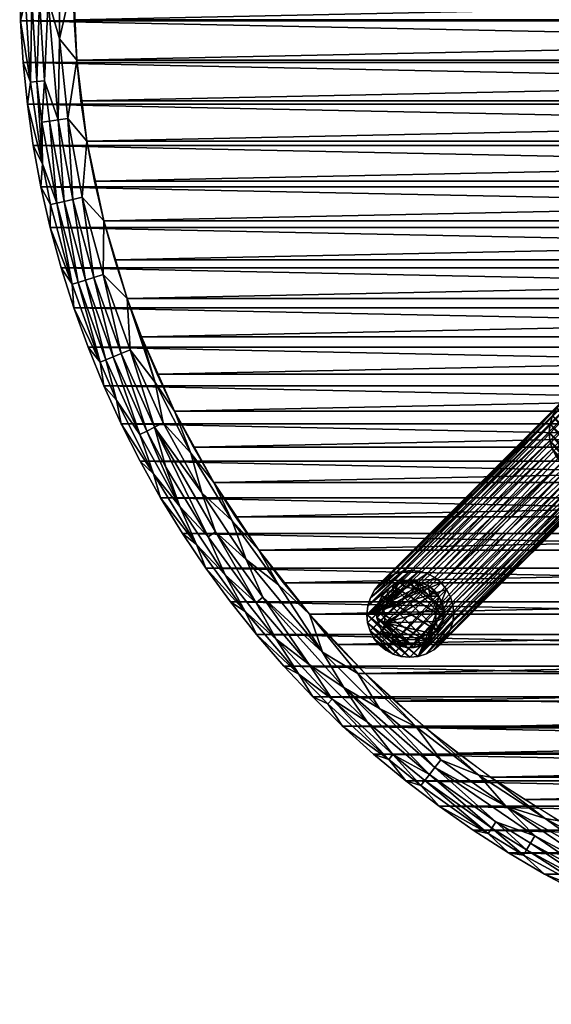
# Model space of a CAD drawing. Header units: inches. Extents: x -24 to 24, y -24 to 24.
# Tile 1 of 7: x -24 to -11.6, y -24 to -1. Entities that reach past the tile are written whole.
import ezdxf

# ---------------------------------------------------------------- set-up
doc = ezdxf.new("R2010")
doc.units = ezdxf.units.IN
doc.header["$MEASUREMENT"] = 0
for name, color, linetype in [('AFUTL-3-EDPL', 19, 'Continuous'), ('AFUTL-3-GDPL', 19, 'Continuous'), ('AFUTL-3-LGWD', 15, 'Continuous'), ('AFUTL-3-TPWD', 15, 'Continuous')]:
    doc.layers.add(name, color=color, linetype=linetype)

msp = doc.modelspace()

# ---------------------------------------------------------------- meshes
at = {"layer": 'AFUTL-3-EDPL'}
mesh = msp.add_polyface(dxfattribs=at)
corners = [(-23.101, -3.3, 28.715), (-23.067, -1.404, 28.592), (-22.877, -3.268, 28.592), (-23.535, -0.477, 28.871), (-23.331, -0.473, 28.715), (-23.419, -2.382, 28.871), (-23.82, -2.93, 29.547), (-23.744, -2.415, 29.266), (-23.47, -4.329, 29.266), (-23.98, -0.979, 29.547), (-23.862, -0.484, 29.266), (-22.666, -1.903, 28.476), (-22.746, 0, 28.476), (-23.681, -3.899, 29.547), (-23.714, -0.481, 29.056), (-23.597, -2.4, 29.056), (-23.067, 1.404, 28.592), (-23.48, -3.354, 29.056), (-23.304, -3.329, 28.871), (-23.131, -5.244, 29.056), (-23.92, -1.956, 29.547), (-22.758, -5.16, 28.715), (-22.428, -3.793, 28.476), (-23.535, 0.477, 28.871), (-23.714, 0.481, 29.056), (-23.862, 0.484, 29.266), (-24, 0, 29.547), (-22.957, -5.205, 28.871), (-22.538, -5.11, 28.592), (-23.502, -4.862, 29.547)]
mesh.append_faces([[corners[k] for k in face] for face in [(8, 15, 17)]], dxfattribs={"vtx0": -1})
mesh.append_faces([[corners[k] for k in face] for face in [(3, 4, 5), (1, 11, 2), (6, 8, 13), (14, 3, 15), (9, 7, 20), (0, 2, 21), (10, 26, 25), (18, 0, 27), (2, 22, 28), (15, 5, 17), (14, 10, 24), (3, 14, 23), (5, 0, 18), (13, 8, 29), (20, 7, 6), (26, 10, 9)]], dxfattribs={"vtx0": -1, "vtx1": -1})
mesh.append_faces([[corners[k] for k in face] for face in [(6, 7, 8), (9, 10, 7), (12, 1, 16), (17, 18, 19), (7, 15, 8), (5, 4, 0), (10, 14, 7)]], dxfattribs={"vtx0": -1, "vtx1": -1, "vtx2": -1})
mesh.append_faces([[corners[k] for k in face] for face in [(0, 1, 2), (1, 12, 11), (15, 3, 5), (2, 11, 22), (7, 14, 15), (23, 14, 24), (24, 10, 25), (4, 3, 23), (17, 5, 18)]], dxfattribs={"vtx0": -1, "vtx2": -1})
mesh.append_faces([[corners[k] for k in face] for face in [(8, 17, 19), (4, 1, 0), (1, 4, 16)]], dxfattribs={"vtx1": -1, "vtx2": -1})
mesh = msp.add_polyface(dxfattribs=at)
corners = [(-22.05, -6.918, 28.592), (-22.032, -5.657, 28.476), (-21.481, -7.48, 28.476), (-23.131, -5.244, 29.056), (-23.304, -3.329, 28.871), (-22.957, -5.205, 28.871), (-22.631, -7.1, 29.056), (-23.028, -6.762, 29.547), (-22.772, -7.145, 29.266), (-22.733, -7.695, 29.547), (-22.538, -5.11, 28.592), (-22.461, -7.047, 28.871), (-21.981, -8.91, 29.056), (-23.284, -5.817, 29.547), (-23.276, -5.277, 29.266), (-22.119, -8.965, 29.266), (-22.428, -3.793, 28.476), (-21.816, -8.843, 28.871), (-23.502, -4.862, 29.547), (-22.4, -8.616, 29.547), (-22.03, -9.523, 29.547), (-22.758, -5.16, 28.715), (-22.265, -6.986, 28.715), (-21.627, -8.766, 28.715), (-23.101, -3.3, 28.715), (-21.417, -8.681, 28.592), (-20.827, -9.442, 28.505), (-22.877, -3.268, 28.592), (-23.47, -4.329, 29.266), (-21.737, -9.854, 29.266), (-21.149, -8.373, 28.476), (-20.374, -10.114, 28.476)]
mesh.append_faces([[corners[k] for k in face] for face in [(3, 5, 6), (7, 8, 9), (10, 1, 0), (6, 11, 12), (18, 14, 13), (19, 15, 20), (21, 10, 22), (22, 0, 23), (5, 21, 11), (11, 22, 17), (0, 2, 25), (28, 3, 14), (15, 12, 29), (9, 15, 19), (13, 8, 7)]], dxfattribs={"vtx0": -1, "vtx1": -1})
mesh.append_faces([[corners[k] for k in face] for face in [(13, 14, 8), (9, 8, 15), (14, 3, 8), (8, 6, 15), (25, 2, 26)]], dxfattribs={"vtx0": -1, "vtx1": -1, "vtx2": -1})
mesh.append_faces([[corners[k] for k in face] for face in [(0, 1, 2), (3, 4, 5), (6, 5, 11), (10, 16, 1), (12, 11, 17), (22, 10, 0), (15, 6, 12), (8, 3, 6), (17, 22, 23), (5, 24, 21), (11, 21, 22), (23, 0, 25), (21, 27, 10), (18, 28, 14)]], dxfattribs={"vtx0": -1, "vtx2": -1})
mesh.append_faces([[corners[k] for k in face] for face in [(2, 30, 26), (26, 30, 31)]], dxfattribs={"vtx2": -1})
mesh = msp.add_polyface(dxfattribs=at)
corners = [(-19.735, -12.025, 28.592), (-19.03, -12.68, 28.505), (-18.696, -13.583, 28.592), (-21.623, -10.413, 29.547), (-20.868, -11.582, 29.266), (-21.18, -11.287, 29.547), (-21.417, -8.681, 28.592), (-20.827, -9.442, 28.505), (-20.644, -10.387, 28.592), (-21.981, -8.91, 29.056), (-21.816, -8.843, 28.871), (-21.188, -10.661, 29.056), (-20.255, -12.342, 29.056), (-19.589, -13.053, 28.871), (-19.189, -13.941, 29.056), (-19.994, -11.098, 28.505), (-21.028, -10.581, 28.871), (-21.627, -8.766, 28.715), (-20.846, -10.489, 28.715), (-20.582, -11.424, 28.871), (-21.737, -9.854, 29.266), (-19.419, -12.94, 28.715), (-20.702, -12.141, 29.547), (-19.861, -13.234, 29.266), (-20.19, -12.975, 29.547), (-22.03, -9.523, 29.547), (-22.119, -8.965, 29.266), (-20.374, -10.114, 28.476), (-19.456, -11.783, 28.476), (-18.402, -13.37, 28.476)]
mesh.append_faces([[corners[k] for k in face] for face in [(12, 16, 19)]], dxfattribs={"vtx0": -1})
mesh.append_faces([[corners[k] for k in face] for face in [(3, 4, 5), (19, 18, 13), (17, 6, 18), (22, 23, 24), (10, 17, 16), (16, 18, 19), (5, 4, 22), (25, 20, 3)]], dxfattribs={"vtx0": -1, "vtx1": -1})
mesh.append_faces([[corners[k] for k in face] for face in [(0, 1, 2), (6, 7, 8), (9, 10, 11), (12, 13, 14), (8, 7, 15), (3, 20, 4), (20, 11, 4), (21, 0, 2), (22, 4, 23), (18, 6, 8), (18, 0, 21), (0, 15, 1), (20, 9, 11), (11, 16, 12), (4, 12, 23), (4, 11, 12), (13, 18, 21), (18, 8, 0), (8, 15, 0), (7, 27, 15), (15, 28, 1)]], dxfattribs={"vtx0": -1, "vtx1": -1, "vtx2": -1})
mesh.append_faces([[corners[k] for k in face] for face in [(16, 17, 18), (11, 10, 16), (25, 26, 20), (15, 27, 28), (1, 28, 29)]], dxfattribs={"vtx0": -1, "vtx2": -1})
mesh.append_faces([[corners[k] for k in face] for face in [(12, 19, 13)]], dxfattribs={"vtx2": -1})
mesh = msp.add_polyface(dxfattribs=at)
corners = [(-17.464, -16.267, 29.266), (-17.997, -15.45, 29.056), (-16.686, -16.856, 29.056), (-18.696, -13.583, 28.592), (-17.94, -14.18, 28.505), (-16.91, -15.751, 28.592), (-19.03, -12.68, 28.505), (-18.455, -15.343, 29.547), (-18.724, -14.799, 29.266), (-19.861, -13.234, 29.266), (-20.255, -12.342, 29.056), (-19.189, -13.941, 29.056), (-18.308, -14.47, 28.715), (-16.417, -16.584, 28.715), (-17.225, -16.045, 28.871), (-19.644, -13.788, 29.547), (-18.468, -14.597, 28.871), (-15.869, -17.387, 28.871), (-19.419, -12.94, 28.715), (-19.065, -14.578, 29.547), (-17.814, -16.083, 29.547), (-17.219, -14.863, 28.476), (-16.088, -16.252, 28.505), (-19.589, -13.053, 28.871), (-15.579, -17.069, 28.592), (-17.143, -16.797, 29.547), (-16.79, -16.961, 29.266), (-18.402, -13.37, 28.476), (-20.19, -12.975, 29.547), (-15.915, -16.252, 28.476), (-14.719, -17.501, 28.505)]
mesh.append_faces([[corners[k] for k in face] for face in [(15, 8, 19), (7, 0, 20), (0, 2, 26), (20, 0, 25), (19, 8, 7), (28, 9, 15)]], dxfattribs={"vtx0": -1, "vtx1": -1})
mesh.append_faces([[corners[k] for k in face] for face in [(0, 1, 2), (3, 4, 5), (3, 6, 4), (7, 8, 0), (9, 10, 11), (12, 13, 14), (15, 9, 8), (16, 12, 14), (8, 1, 0), (16, 18, 12), (21, 22, 5), (9, 11, 8), (8, 11, 1), (18, 3, 12), (4, 21, 5), (1, 14, 2), (1, 16, 14), (11, 16, 1), (11, 23, 16), (23, 18, 16), (5, 24, 13), (5, 22, 24), (6, 27, 4), (22, 29, 30)]], dxfattribs={"vtx0": -1, "vtx1": -1, "vtx2": -1})
mesh.append_faces([[corners[k] for k in face] for face in [(14, 13, 17), (3, 5, 12), (25, 0, 26), (4, 27, 21)]], dxfattribs={"vtx0": -1, "vtx2": -1})
mesh.append_faces([[corners[k] for k in face] for face in [(12, 5, 13), (21, 29, 22)]], dxfattribs={"vtx1": -1, "vtx2": -1})
mesh = msp.add_polyface(dxfattribs=at)
corners = [(-16.088, -16.252, 28.505), (-14.719, -17.501, 28.505), (-15.579, -17.069, 28.592), (-16.79, -16.961, 29.266), (-16.686, -16.856, 29.056), (-15.362, -18.265, 29.266), (-14.518, -18.756, 29.056), (-14.409, -18.615, 28.871), (-12.952, -19.87, 29.056), (-15.869, -17.387, 28.871), (-15.266, -18.152, 29.056), (-14.146, -18.275, 28.592), (-15.717, -18.138, 29.547), (-14.964, -18.764, 29.547), (-14.609, -18.873, 29.266), (-13.032, -19.994, 29.266), (-14.186, -19.359, 29.547), (-13.253, -18.635, 28.505), (-12.619, -19.36, 28.592), (-14.284, -18.453, 28.715), (-11.94, -20.05, 28.715), (-12.854, -19.721, 28.871), (-16.443, -17.482, 29.547), (-16.417, -16.584, 28.715), (-13.385, -19.921, 29.547), (-17.143, -16.797, 29.547), (-17.225, -16.045, 28.871), (-12.561, -20.451, 29.547), (-14.499, -17.526, 28.476), (-12.982, -18.678, 28.476), (-15.915, -16.252, 28.476)]
mesh.append_faces([[corners[k] for k in face] for face in [(6, 7, 8), (12, 5, 13), (16, 15, 24), (25, 3, 22), (10, 7, 6), (7, 19, 21), (5, 10, 14), (24, 15, 27), (13, 14, 16), (22, 5, 12)]], dxfattribs={"vtx0": -1, "vtx1": -1})
mesh.append_faces([[corners[k] for k in face] for face in [(0, 1, 2), (3, 4, 5), (2, 1, 11), (14, 15, 16), (11, 17, 18), (19, 20, 21), (22, 3, 5), (23, 2, 19), (4, 10, 5), (1, 17, 11), (23, 19, 7), (4, 9, 10), (26, 9, 4), (11, 18, 19), (2, 11, 19), (14, 6, 15), (1, 28, 17)]], dxfattribs={"vtx0": -1, "vtx1": -1, "vtx2": -1})
mesh.append_faces([[corners[k] for k in face] for face in [(19, 18, 20)]], dxfattribs={"vtx0": -1, "vtx2": -1})
mesh.append_faces([[corners[k] for k in face] for face in [(9, 23, 7)]], dxfattribs={"vtx1": -1})
mesh.append_faces([[corners[k] for k in face] for face in [(9, 7, 10), (6, 8, 15), (7, 21, 8), (5, 14, 13), (10, 6, 14), (28, 29, 17), (30, 28, 1)]], dxfattribs={"vtx1": -1, "vtx2": -1})
mesh = msp.add_polyface(dxfattribs=at)
corners = [(-12.044, -20.225, 28.871), (-10.367, -21.134, 28.871), (-10.445, -21.295, 29.056), (-11.94, -20.05, 28.715), (-8.687, -22.071, 29.056), (-12.619, -19.36, 28.592), (-11.7, -19.648, 28.505), (-10.177, -20.748, 28.592), (-12.561, -20.451, 29.547), (-12.211, -20.506, 29.266), (-11.716, -20.946, 29.547), (-13.253, -18.635, 28.505), (-10.511, -21.427, 29.266), (-8.741, -22.208, 29.266), (-9.97, -21.831, 29.547), (-12.136, -20.379, 29.056), (-10.852, -21.406, 29.547), (-10.277, -20.951, 28.715), (-10.071, -20.531, 28.505), (-12.952, -19.87, 29.056), (-12.854, -19.721, 28.871), (-8.546, -21.714, 28.715), (-9.502, -21.537, 28.871), (-13.032, -19.994, 29.266), (-8.464, -21.504, 28.592), (-9.685, -20.581, 28.476), (-8.375, -21.279, 28.505), (-11.373, -19.699, 28.476), (-9.071, -22.22, 29.547), (-12.982, -18.678, 28.476)]
mesh.append_faces([[corners[k] for k in face] for face in [(0, 3, 1), (2, 1, 4), (8, 9, 10), (15, 0, 2), (16, 12, 14), (19, 20, 15), (23, 19, 9), (7, 18, 24), (14, 13, 28), (10, 12, 16), (20, 3, 0), (1, 17, 22)]], dxfattribs={"vtx0": -1, "vtx1": -1})
mesh.append_faces([[corners[k] for k in face] for face in [(5, 6, 7), (11, 6, 5), (9, 12, 10), (12, 13, 14), (5, 7, 17), (6, 18, 7), (12, 2, 13), (17, 21, 22), (17, 7, 21), (9, 15, 12), (18, 25, 26), (6, 27, 18), (11, 29, 6)]], dxfattribs={"vtx0": -1, "vtx1": -1, "vtx2": -1})
mesh.append_faces([[corners[k] for k in face] for face in [(3, 5, 17)]], dxfattribs={"vtx1": -1})
mesh.append_faces([[corners[k] for k in face] for face in [(0, 1, 2), (3, 17, 1), (15, 2, 12), (2, 4, 13), (23, 9, 8), (19, 15, 9), (27, 25, 18), (29, 27, 6), (20, 0, 15)]], dxfattribs={"vtx1": -1, "vtx2": -1})
mesh.append_faces([[corners[k] for k in face] for face in [(1, 22, 4)]], dxfattribs={"vtx2": -1})
at = {"layer": 'AFUTL-3-GDPL'}
mesh = msp.add_polyface(dxfattribs=at)
corners = [(-14.947, -15.641), (-14.192, -14.44), (-15.447, -15.07, 0.531), (-15.278, -14.192), (-14.647, -14.271, 0.531), (-15.525, -15.278), (-14.417, -15.301, 0.531), (-14.076, -14.947), (-15.242, -14.365, 0.531), (-14.44, -15.525), (-15.641, -14.77), (-14.77, -14.076), (-14.249, -14.722, 0.531), (-14.995, -15.469, 0.531), (-14.44, -14.192, 0.177), (-15.415, -14.302, 0.177), (-14.192, -15.278, 0.177), (-15.525, -15.278, 0.177), (-15.278, -15.525, 0.177), (-14.44, -15.525, 0.177), (-14.115, -14.599, 0.177), (-15.119, -14.115, 0.177), (-15.641, -14.947, 0.177), (-14.947, -15.641, 0.177), (-15.602, -14.599, 0.177), (-14.076, -14.947, 0.177), (-14.77, -14.076, 0.177), (-15.476, -14.761, 0.531), (-14.956, -14.241, 0.531), (-14.258, -15.033, 0.531), (-14.192, -15.278), (-14.44, -14.192), (-15.278, -15.525), (-15.525, -14.44), (-14.684, -15.459, 0.531), (-15.272, -15.327, 0.531), (-14.39, -14.445, 0.531), (-15.352, -14.476, 0.531), (-14.302, -14.302, 0.177), (-14.599, -15.602, 0.177), (-14.77, -15.641), (-15.641, -14.947), (-14.076, -14.77), (-14.947, -14.076), (-15.641, -14.77, 0.177), (-14.77, -15.641, 0.177), (-14.192, -14.44, 0.177), (-15.525, -14.44, 0.177), (-15.119, -15.602, 0.177), (-14.076, -14.77, 0.177), (-15.278, -14.192, 0.177), (-15.415, -15.415, 0.177)]
mesh.append_faces([[corners[k] for k in face] for face in [(4, 14, 26), (35, 51, 18), (6, 19, 16), (12, 49, 20), (34, 45, 39), (28, 26, 21), (36, 46, 38), (21, 43, 3), (47, 33, 24), (29, 16, 25), (51, 32, 18), (48, 32, 0), (13, 48, 23), (39, 40, 9), (20, 42, 1), (46, 1, 38), (50, 3, 15), (2, 22, 17), (48, 0, 23), (45, 40, 39), (24, 33, 10), (49, 42, 20), (26, 43, 21), (4, 26, 28), (6, 16, 29), (38, 1, 31), (51, 5, 32), (15, 3, 33), (38, 31, 14), (39, 9, 19), (26, 11, 43), (27, 24, 44), (24, 10, 44), (20, 1, 46), (15, 33, 47), (18, 32, 48), (21, 3, 50), (17, 5, 51)]])
mesh.append_faces([[corners[k] for k in face] for face in [(13, 45, 34), (37, 24, 27), (12, 46, 36), (19, 30, 16), (22, 5, 17), (16, 7, 25), (14, 11, 26), (27, 22, 2), (1, 11, 31), (5, 0, 32), (34, 19, 6), (36, 14, 4), (37, 28, 8), (45, 0, 40), (22, 10, 41), (49, 7, 42), (37, 15, 47), (13, 18, 48), (12, 25, 49), (8, 21, 50), (35, 17, 51)]], dxfattribs={"vtx0": -1})
mesh.append_faces([[corners[k] for k in face] for face in [(33, 9, 10), (30, 3, 7), (42, 11, 1), (27, 28, 37), (41, 0, 5), (2, 4, 27), (9, 33, 30), (8, 15, 37), (10, 40, 41), (7, 43, 42)]], dxfattribs={"vtx0": -1, "vtx1": -1})
mesh.append_faces([[corners[k] for k in face] for face in [(10, 9, 40), (7, 3, 43), (27, 4, 28), (2, 6, 29), (30, 33, 3), (2, 36, 4), (41, 40, 0), (42, 43, 11)]], dxfattribs={"vtx0": -1, "vtx2": -1})
mesh.append_faces([[corners[k] for k in face] for face in [(28, 21, 8), (29, 25, 12), (35, 18, 13), (44, 10, 22), (2, 17, 35), (35, 13, 2), (23, 0, 45), (25, 7, 49)]], dxfattribs={"vtx1": -1})
mesh.append_faces([[corners[k] for k in face] for face in [(29, 12, 2), (12, 36, 2), (13, 34, 2), (34, 6, 2)]], dxfattribs={"vtx1": -1, "vtx2": -1})
mesh.append_faces([[corners[k] for k in face] for face in [(37, 47, 24), (27, 44, 22), (14, 31, 11), (16, 30, 7), (22, 41, 5), (8, 50, 15), (19, 9, 30), (36, 38, 14), (34, 39, 19), (13, 23, 45), (12, 20, 46)]], dxfattribs={"vtx2": -1})
at = {"layer": 'AFUTL-3-LGWD'}
mesh = msp.add_polyface(dxfattribs=at)
corners = [(-14.133, -14.133, 0.098), (-14.285, -14.008, 0.098), (-14.46, -13.916, 0.098), (-14.65, -13.861, 0.098), (-14.847, -13.843, 0.098), (-15.046, -13.865, 0.098), (-15.237, -13.925, 0.098), (-15.413, -14.021, 0.098), (-15.569, -14.149, 0.098), (-15.696, -14.304, 0.098), (-15.792, -14.481, 0.098), (-15.852, -14.672, 0.098), (-15.874, -14.87, 0.098), (-15.856, -15.068, 0.098), (-15.801, -15.257, 0.098), (-15.709, -15.432, 0.098), (-15.584, -15.584, 0.098), (-15.432, -15.709, 0.098), (-15.257, -15.801, 0.098), (-15.068, -15.856, 0.098), (-14.87, -15.874, 0.098), (-14.672, -15.852, 0.098), (-14.481, -15.792, 0.098), (-14.304, -15.696, 0.098), (-14.149, -15.569, 0.098), (-14.021, -15.413, 0.098), (-13.925, -15.237, 0.098), (-13.865, -15.046, 0.098), (-13.843, -14.847, 0.098), (-13.861, -14.65, 0.098), (-13.916, -14.46, 0.098), (-14.008, -14.285, 0.098), (-11.32, -11.32, 28.472), (-11.444, -11.167, 28.472), (-11.536, -10.993, 28.472), (-11.592, -10.803, 28.472), (-11.609, -10.605, 28.472), (-11.588, -10.407, 28.472), (-11.528, -10.216, 28.472), (-11.432, -10.039, 28.472), (-11.304, -9.884, 28.472), (-11.149, -9.756, 28.472), (-10.972, -9.66, 28.472), (-10.781, -9.601, 28.472), (-10.583, -9.579, 28.472), (-10.385, -9.596, 28.472), (-10.195, -9.652, 28.472), (-10.021, -9.744, 28.472), (-9.868, -9.868, 28.472), (-9.744, -10.021, 28.472), (-9.652, -10.195, 28.472), (-9.596, -10.385, 28.472), (-9.579, -10.583, 28.472), (-9.601, -10.781, 28.472), (-9.66, -10.972, 28.472), (-9.756, -11.149, 28.472), (-9.884, -11.304, 28.472), (-10.039, -11.432, 28.472), (-10.216, -11.528, 28.472), (-10.407, -11.588, 28.472), (-10.605, -11.609, 28.472), (-10.803, -11.592, 28.472), (-10.993, -11.536, 28.472), (-11.167, -11.444, 28.472)]
mesh.append_faces([[corners[k] for k in face] for face in [(0, 47, 48), (46, 1, 2), (44, 3, 4), (42, 5, 6), (40, 7, 8), (38, 9, 10), (36, 11, 12), (34, 13, 14), (32, 15, 16), (63, 18, 62), (61, 20, 60), (59, 22, 58), (57, 24, 56), (55, 26, 54), (53, 28, 52), (51, 30, 50), (47, 49, 48), (23, 25, 24), (15, 17, 16), (7, 9, 8)]], dxfattribs={"vtx0": -1})
mesh.append_faces([[corners[k] for k in face] for face in [(1, 47, 0), (47, 1, 46), (45, 3, 44), (43, 5, 42), (41, 7, 40), (39, 9, 38), (37, 11, 36), (35, 13, 34), (33, 15, 32), (32, 17, 63), (62, 19, 61), (60, 21, 59), (58, 23, 57), (56, 25, 55), (54, 27, 53), (52, 29, 51), (50, 31, 49), (33, 63, 34), (34, 62, 35), (35, 61, 36), (36, 60, 37), (37, 59, 38), (38, 58, 39), (39, 57, 40), (40, 56, 41), (41, 55, 42), (42, 54, 43), (43, 53, 44), (44, 52, 45), (45, 51, 46), (46, 50, 47), (21, 27, 22), (22, 26, 23), (12, 20, 13), (13, 19, 14), (14, 18, 15), (11, 4, 12), (4, 11, 5), (5, 10, 6), (6, 9, 7)]], dxfattribs={"vtx0": -1, "vtx1": -1})
mesh.append_faces([[corners[k] for k in face] for face in [(12, 31, 21)]], dxfattribs={"vtx0": -1, "vtx1": -1, "vtx2": -1})
mesh.append_faces([[corners[k] for k in face] for face in [(45, 2, 3), (43, 4, 5), (41, 6, 7), (39, 8, 9), (37, 10, 11), (35, 12, 13), (33, 14, 15), (63, 17, 18), (61, 19, 20), (59, 21, 22), (57, 23, 24), (55, 25, 26), (53, 27, 28), (51, 29, 30), (49, 31, 0), (34, 63, 62), (35, 62, 61), (36, 61, 60), (37, 60, 59), (38, 59, 58), (39, 58, 57), (40, 57, 56), (41, 56, 55), (42, 55, 54), (43, 54, 53), (44, 53, 52), (45, 52, 51), (46, 51, 50), (47, 50, 49), (12, 0, 31), (21, 31, 30), (21, 30, 29), (21, 28, 27), (22, 27, 26), (23, 26, 25), (13, 20, 19), (14, 19, 18), (15, 18, 17), (12, 4, 3), (12, 3, 2), (5, 11, 10), (6, 10, 9)]], dxfattribs={"vtx0": -1, "vtx2": -1})
mesh.append_faces([[corners[k] for k in face] for face in [(46, 2, 45), (44, 4, 43), (42, 6, 41), (40, 8, 39), (38, 10, 37), (36, 12, 35), (34, 14, 33), (32, 63, 33)]], dxfattribs={"vtx1": -1})
mesh.append_faces([[corners[k] for k in face] for face in [(1, 0, 12), (29, 28, 21), (21, 20, 12), (2, 1, 12)]], dxfattribs={"vtx1": -1, "vtx2": -1})
mesh.append_faces([[corners[k] for k in face] for face in [(0, 48, 49), (32, 16, 17), (62, 18, 19), (60, 20, 21), (58, 22, 23), (56, 24, 25), (54, 26, 27), (52, 28, 29), (50, 30, 31)]], dxfattribs={"vtx2": -1})
at = {"layer": 'AFUTL-3-TPWD'}
mesh = msp.add_polyface(dxfattribs=at)
corners = [(-22.746, 0, 28.476), (22.746, 0, 28.476), (-22.726, -0.953, 28.476), (22.726, -0.953, 28.476), (-22.666, -1.903, 28.476), (22.666, -1.903, 28.476), (-22.567, -2.851, 28.476), (22.567, -2.851, 28.476), (-22.428, -3.793, 28.476), (22.428, -3.793, 28.476), (-22.249, -4.729, 28.476), (22.249, -4.729, 28.476), (-22.032, -5.657, 28.476), (22.032, -5.657, 28.476), (-21.775, -6.574, 28.476), (21.775, -6.574, 28.476), (-21.481, -7.48, 28.476), (21.481, -7.48, 28.476), (-21.149, -8.373, 28.476), (21.149, -8.373, 28.476), (-20.78, -9.252, 28.476), (-23.98, -0.979, 29.547), (23.98, -0.979, 29.547), (-24, 0, 29.547), (24, 0, 29.547), (23.92, -1.956, 29.547), (-23.92, -1.956, 29.547), (23.82, -2.93, 29.547), (-23.82, -2.93, 29.547), (23.681, -3.899, 29.547), (-23.681, -3.899, 29.547), (23.502, -4.862, 29.547), (-23.502, -4.862, 29.547), (23.284, -5.817, 29.547), (-23.284, -5.817, 29.547), (23.028, -6.762, 29.547), (-23.028, -6.762, 29.547), (22.733, -7.695, 29.547), (-22.733, -7.695, 29.547), (22.4, -8.616, 29.547), (-22.4, -8.616, 29.547), (22.03, -9.523, 29.547)]
mesh.append_faces([[corners[k] for k in face] for face in [(0, 1, 2), (2, 3, 4), (4, 5, 6), (6, 7, 8), (8, 9, 10), (10, 11, 12), (12, 13, 14), (14, 15, 16), (16, 17, 18), (18, 19, 20), (21, 22, 23), (22, 21, 25), (25, 26, 27), (27, 28, 29), (29, 30, 31), (31, 32, 33), (33, 34, 35), (35, 36, 37), (37, 38, 39), (39, 40, 41)]], dxfattribs={"vtx0": -1, "vtx1": -1})
mesh.append_faces([[corners[k] for k in face] for face in [(2, 1, 3), (4, 3, 5), (6, 5, 7), (8, 7, 9), (10, 9, 11), (12, 11, 13), (14, 13, 15), (16, 15, 17), (18, 17, 19), (23, 22, 24), (25, 21, 26), (27, 26, 28), (29, 28, 30), (31, 30, 32), (33, 32, 34), (35, 34, 36), (37, 36, 38), (39, 38, 40)]], dxfattribs={"vtx0": -1, "vtx2": -1})
mesh = msp.add_polyface(dxfattribs=at)
corners = [(-20.78, -9.252, 28.476), (21.149, -8.373, 28.476), (20.78, -9.252, 28.476), (-20.374, -10.114, 28.476), (20.374, -10.114, 28.476), (-19.933, -10.958, 28.476), (19.933, -10.958, 28.476), (-19.456, -11.783, 28.476), (19.456, -11.783, 28.476), (-18.946, -12.588, 28.476), (18.946, -12.588, 28.476), (-18.402, -13.37, 28.476), (18.402, -13.37, 28.476), (-17.826, -14.129, 28.476), (17.826, -14.129, 28.476), (-17.219, -14.863, 28.476), (17.219, -14.863, 28.476), (-16.581, -15.571, 28.476), (16.581, -15.571, 28.476), (-15.915, -16.252, 28.476), (15.915, -16.252, 28.476), (22.03, -9.523, 29.547), (-22.4, -8.616, 29.547), (-22.03, -9.523, 29.547), (21.623, -10.413, 29.547), (-21.623, -10.413, 29.547), (21.18, -11.287, 29.547), (-21.18, -11.287, 29.547), (20.702, -12.141, 29.547), (-20.702, -12.141, 29.547), (20.19, -12.975, 29.547), (-20.19, -12.975, 29.547), (19.644, -13.788, 29.547), (-19.644, -13.788, 29.547), (19.065, -14.578, 29.547), (-19.065, -14.578, 29.547), (18.455, -15.343, 29.547), (-18.455, -15.343, 29.547), (17.814, -16.083, 29.547), (-17.814, -16.083, 29.547), (17.143, -16.797, 29.547)]
mesh.append_faces([[corners[k] for k in face] for face in [(0, 2, 3), (3, 4, 5), (5, 6, 7), (7, 8, 9), (9, 10, 11), (11, 12, 13), (13, 14, 15), (15, 16, 17), (17, 18, 19), (21, 23, 24), (24, 25, 26), (26, 27, 28), (28, 29, 30), (30, 31, 32), (32, 33, 34), (34, 35, 36), (36, 37, 38), (38, 39, 40)]], dxfattribs={"vtx0": -1, "vtx1": -1})
mesh.append_faces([[corners[k] for k in face] for face in [(0, 1, 2), (3, 2, 4), (5, 4, 6), (7, 6, 8), (9, 8, 10), (11, 10, 12), (13, 12, 14), (15, 14, 16), (17, 16, 18), (19, 18, 20), (21, 22, 23), (24, 23, 25), (26, 25, 27), (28, 27, 29), (30, 29, 31), (32, 31, 33), (34, 33, 35), (36, 35, 37), (38, 37, 39)]], dxfattribs={"vtx0": -1, "vtx2": -1})
mesh = msp.add_polyface(dxfattribs=at)
corners = [(-15.915, -16.252, 28.476), (15.915, -16.252, 28.476), (-15.22, -16.904, 28.476), (15.22, -16.904, 28.476), (-14.499, -17.526, 28.476), (14.499, -17.526, 28.476), (-13.752, -18.118, 28.476), (13.752, -18.118, 28.476), (-12.982, -18.678, 28.476), (12.982, -18.678, 28.476), (-12.188, -19.205, 28.476), (12.188, -19.205, 28.476), (-11.373, -19.699, 28.476), (11.373, -19.699, 28.476), (-10.538, -20.158, 28.476), (10.538, -20.158, 28.476), (-9.685, -20.581, 28.476), (9.685, -20.581, 28.476), (-8.814, -20.969, 28.476), (8.814, -20.969, 28.476), (-7.929, -21.32, 28.476), (7.929, -21.32, 28.476), (-7.029, -21.633, 28.476), (7.029, -21.633, 28.476), (-6.117, -21.908, 28.476), (6.117, -21.908, 28.476), (-5.194, -22.145, 28.476), (5.194, -22.145, 28.476), (-4.262, -22.343, 28.476), (4.262, -22.343, 28.476), (-3.323, -22.502, 28.476), (3.323, -22.502, 28.476), (-2.378, -22.622, 28.476), (2.378, -22.622, 28.476), (-1.428, -22.701, 28.476), (17.143, -16.797, 29.547), (-17.814, -16.083, 29.547), (-17.143, -16.797, 29.547), (16.443, -17.482, 29.547), (-16.443, -17.482, 29.547), (15.717, -18.138, 29.547), (-15.717, -18.138, 29.547), (14.964, -18.764, 29.547), (-14.964, -18.764, 29.547), (14.186, -19.359, 29.547), (-14.186, -19.359, 29.547), (13.385, -19.921, 29.547), (-13.385, -19.921, 29.547), (12.561, -20.451, 29.547), (-12.561, -20.451, 29.547), (11.716, -20.946, 29.547), (-11.716, -20.946, 29.547), (10.852, -21.406, 29.547), (-10.852, -21.406, 29.547), (9.97, -21.831, 29.547), (-9.97, -21.831, 29.547), (9.071, -22.22, 29.547), (-9.071, -22.22, 29.547), (8.157, -22.571, 29.547), (-8.157, -22.571, 29.547), (7.23, -22.885, 29.547), (-7.23, -22.885, 29.547), (6.29, -23.161, 29.547), (-6.29, -23.161, 29.547), (5.34, -23.398, 29.547), (-5.34, -23.398, 29.547), (4.382, -23.597, 29.547), (-4.382, -23.597, 29.547), (3.416, -23.756, 29.547), (-3.416, -23.756, 29.547), (2.444, -23.875, 29.547), (-2.444, -23.875, 29.547), (1.468, -23.955, 29.547), (-1.468, -23.955, 29.547), (0.49, -23.995, 29.547), (-0.49, -23.995, 29.547)]
mesh.append_faces([[corners[k] for k in face] for face in [(74, 73, 75)]], dxfattribs={"vtx0": -1})
mesh.append_faces([[corners[k] for k in face] for face in [(0, 1, 2), (2, 3, 4), (4, 5, 6), (6, 7, 8), (8, 9, 10), (10, 11, 12), (12, 13, 14), (14, 15, 16), (16, 17, 18), (18, 19, 20), (20, 21, 22), (22, 23, 24), (24, 25, 26), (26, 27, 28), (28, 29, 30), (30, 31, 32), (32, 33, 34)]], dxfattribs={"vtx0": -1, "vtx1": -1})
mesh.append_faces([[corners[k] for k in face] for face in [(35, 36, 37), (38, 37, 39), (40, 39, 41), (42, 41, 43), (44, 43, 45), (46, 45, 47), (48, 47, 49), (50, 49, 51), (52, 51, 53), (54, 53, 55), (56, 55, 57), (58, 57, 59), (60, 59, 61), (62, 61, 63), (64, 63, 65), (66, 65, 67), (68, 67, 69), (70, 69, 71), (72, 71, 73)]], dxfattribs={"vtx0": -1, "vtx2": -1})
mesh = msp.add_polyface(dxfattribs=at)
corners = [(-15.22, -16.904, 28.476), (15.915, -16.252, 28.476), (15.22, -16.904, 28.476), (-14.499, -17.526, 28.476), (14.499, -17.526, 28.476), (-13.752, -18.118, 28.476), (13.752, -18.118, 28.476), (-12.982, -18.678, 28.476), (12.982, -18.678, 28.476), (-12.188, -19.205, 28.476), (12.188, -19.205, 28.476), (-11.373, -19.699, 28.476), (11.373, -19.699, 28.476), (-10.538, -20.158, 28.476), (10.538, -20.158, 28.476), (-9.685, -20.581, 28.476), (9.685, -20.581, 28.476), (-8.814, -20.969, 28.476), (8.814, -20.969, 28.476), (-7.929, -21.32, 28.476), (7.929, -21.32, 28.476), (-7.029, -21.633, 28.476), (7.029, -21.633, 28.476), (-6.117, -21.908, 28.476), (6.117, -21.908, 28.476), (-5.194, -22.145, 28.476), (5.194, -22.145, 28.476), (-4.262, -22.343, 28.476), (4.262, -22.343, 28.476), (-3.323, -22.502, 28.476), (3.323, -22.502, 28.476), (-2.378, -22.622, 28.476), (2.378, -22.622, 28.476), (-1.428, -22.701, 28.476), (1.428, -22.701, 28.476), (-0.476, -22.741, 28.476), (0.476, -22.741, 28.476), (17.143, -16.797, 29.547), (-17.143, -16.797, 29.547), (16.443, -17.482, 29.547), (-16.443, -17.482, 29.547), (15.717, -18.138, 29.547), (-15.717, -18.138, 29.547), (14.964, -18.764, 29.547), (-14.964, -18.764, 29.547), (14.186, -19.359, 29.547), (-14.186, -19.359, 29.547), (13.385, -19.921, 29.547), (-13.385, -19.921, 29.547), (12.561, -20.451, 29.547), (-12.561, -20.451, 29.547), (11.716, -20.946, 29.547), (-11.716, -20.946, 29.547), (10.852, -21.406, 29.547), (-10.852, -21.406, 29.547), (9.97, -21.831, 29.547), (-9.97, -21.831, 29.547), (9.071, -22.22, 29.547), (-9.071, -22.22, 29.547), (8.157, -22.571, 29.547), (-8.157, -22.571, 29.547), (7.23, -22.885, 29.547), (-7.23, -22.885, 29.547), (6.29, -23.161, 29.547), (-6.29, -23.161, 29.547), (5.34, -23.398, 29.547), (-5.34, -23.398, 29.547), (4.382, -23.597, 29.547), (-4.382, -23.597, 29.547), (3.416, -23.756, 29.547), (-3.416, -23.756, 29.547), (2.444, -23.875, 29.547), (-2.444, -23.875, 29.547), (1.468, -23.955, 29.547), (-1.468, -23.955, 29.547), (0.49, -23.995, 29.547)]
mesh.append_faces([[corners[k] for k in face] for face in [(35, 34, 36)]], dxfattribs={"vtx0": -1})
mesh.append_faces([[corners[k] for k in face] for face in [(33, 34, 35), (37, 38, 39), (39, 40, 41), (41, 42, 43), (43, 44, 45), (45, 46, 47), (47, 48, 49), (49, 50, 51), (51, 52, 53), (53, 54, 55), (55, 56, 57), (57, 58, 59), (59, 60, 61), (61, 62, 63), (63, 64, 65), (65, 66, 67), (67, 68, 69), (69, 70, 71), (71, 72, 73), (73, 74, 75)]], dxfattribs={"vtx0": -1, "vtx1": -1})
mesh.append_faces([[corners[k] for k in face] for face in [(0, 1, 2), (3, 2, 4), (5, 4, 6), (7, 6, 8), (9, 8, 10), (11, 10, 12), (13, 12, 14), (15, 14, 16), (17, 16, 18), (19, 18, 20), (21, 20, 22), (23, 22, 24), (25, 24, 26), (27, 26, 28), (29, 28, 30), (31, 30, 32), (33, 32, 34)]], dxfattribs={"vtx0": -1, "vtx2": -1})

doc.saveas('drawing.dxf')
